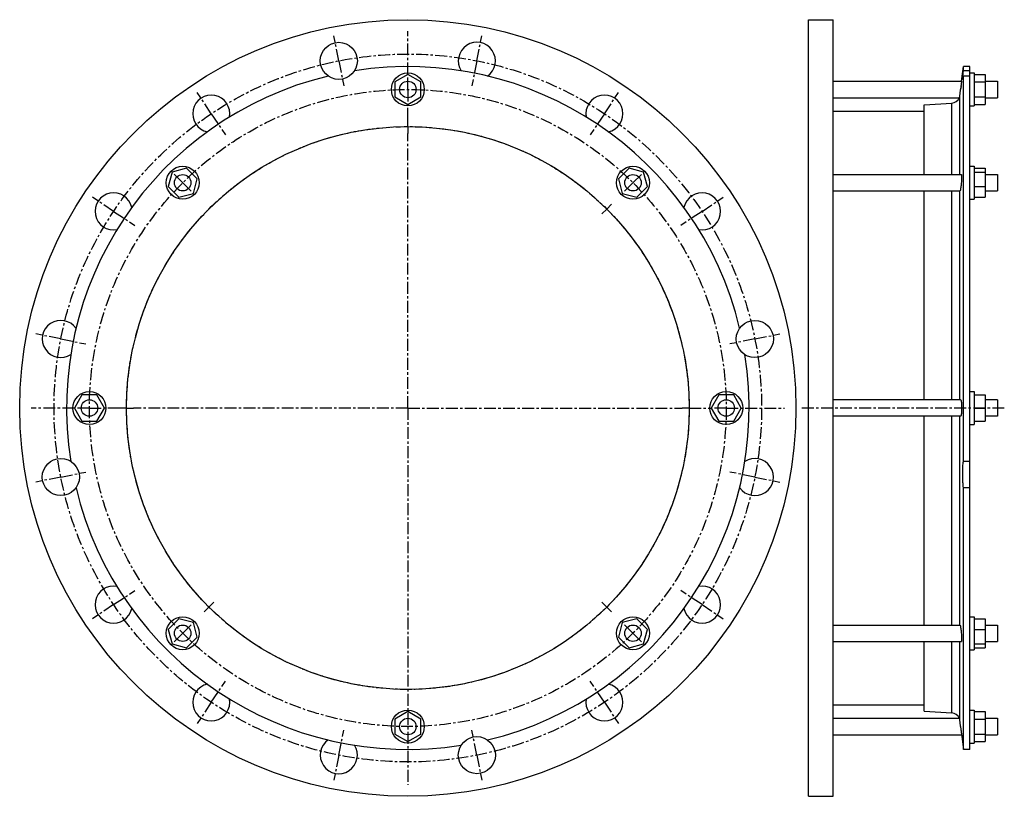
# Model space of a CAD drawing. Header units: millimetres. Extents: x -319 to 398, y -151 to 414.
import ezdxf

# ---------------------------------------------------------------- set-up
doc = ezdxf.new("R2010")
doc.units = ezdxf.units.MM
doc.header["$LTSCALE"] = 23.1
doc.linetypes.add('CENTER', pattern=[0.6, 0.375, -0.075, 0.075, -0.075])
doc.layers.get('0').update_dxf_attribs({"linetype": 'CONTINUOUS'})
doc.layers.add('AXES', color=7, linetype='CONTINUOUS')
doc.layers.add('ROUNDS', color=7, linetype='CONTINUOUS')

msp = doc.modelspace()

# ---------------------------------------------------------------- linework, layer by layer
at = {"color": 7, "linetype": 'Continuous'}
for p, q in [((255.66, -151.18), (255.66, 413.82)), ((255.66, 413.82), (273.66, 413.82)), ((273.66, -151.18), (273.66, 413.82)), ((-36.01, 374.04), (-45.51, 368.56)), ((-26.51, 368.56), (-36.01, 374.04)), ((373.11, 379.67), (368.35, 379.67)), ((373.11, 375.07), (376.11, 375.07)), ((376.11, 375.07), (376.11, 351.07)), ((376.11, 374.04), (384.11, 374.04)), ((384.11, 374.04), (384.11, 352.11)), ((-45.51, 368.56), (-45.51, 357.59)), ((-26.51, 357.59), (-26.51, 368.56)), ((376.11, 368.56), (384.11, 368.56)), ((-45.51, 357.59), (-36.01, 352.11)), ((-36.01, 352.11), (-26.51, 357.59)), ((339.77, 301.2), (339.77, 351.95)), ((376.11, 357.59), (384.11, 357.59)), ((376.11, 352.11), (384.11, 352.11)), ((273.66, 347.17), (339.77, 347.17)), ((373.11, 351.07), (376.11, 351.07)), ((-207.64, 302.95), (-210.48, 292.36)), ((-197.05, 305.79), (-207.64, 302.95)), ((-189.29, 298.04), (-197.05, 305.79)), ((125.02, 305.79), (117.26, 298.04)), ((135.61, 302.95), (125.02, 305.79)), ((138.45, 292.36), (135.61, 302.95)), ((373.11, 307.2), (376.11, 307.2)), ((376.11, 307.2), (376.11, 283.2)), ((376.11, 305.79), (384.11, 305.79)), ((376.11, 302.95), (384.11, 302.95)), ((384.11, 305.79), (384.11, 284.6)), ((-192.13, 287.44), (-189.29, 298.04)), ((117.26, 298.04), (120.1, 287.44)), ((-210.48, 292.36), (-202.73, 284.6)), ((-202.73, 284.6), (-192.13, 287.44)), ((120.1, 287.44), (130.7, 284.6)), ((130.7, 284.6), (138.45, 292.36)), ((339.77, 137.32), (339.77, 289.2)), ((376.11, 292.36), (384.11, 292.36)), ((373.11, 283.2), (376.11, 283.2)), ((376.11, 284.6), (384.11, 284.6)), ((-273.25, 140.82), (-278.73, 131.32)), ((-262.28, 140.82), (-273.25, 140.82)), ((-256.79, 131.32), (-262.28, 140.82)), ((190.25, 140.82), (184.77, 131.32)), ((201.22, 140.82), (190.25, 140.82)), ((206.71, 131.32), (201.22, 140.82)), ((373.11, 143.32), (376.11, 143.32)), ((376.11, 143.32), (376.11, 119.32)), ((376.11, 140.82), (384.11, 140.82)), ((384.11, 140.82), (384.11, 121.82)), ((393.11, 137.32), (384.11, 137.32)), ((-278.73, 131.32), (-273.25, 121.82)), ((-262.28, 121.82), (-256.79, 131.32)), ((184.77, 131.32), (190.25, 121.82)), ((201.22, 121.82), (206.71, 131.32)), ((376.11, 131.32), (384.11, 131.32)), ((339.77, -26.55), (339.77, 125.32)), ((393.11, 125.32), (384.11, 125.32)), ((-273.25, 121.82), (-262.28, 121.82)), ((190.25, 121.82), (201.22, 121.82)), ((373.11, 119.32), (376.11, 119.32)), ((376.11, 121.82), (384.11, 121.82)), ((373.11, -20.55), (376.11, -20.55)), ((376.11, -20.55), (376.11, -44.55)), ((-202.73, -21.95), (-210.48, -29.71)), ((-192.13, -24.79), (-202.73, -21.95)), ((-189.29, -35.39), (-192.13, -24.79)), ((120.1, -24.79), (117.26, -35.39)), ((130.7, -21.95), (120.1, -24.79)), ((138.45, -29.71), (130.7, -21.95)), ((376.11, -21.95), (384.11, -21.95)), ((384.11, -21.95), (384.11, -43.14)), ((-210.48, -29.71), (-207.64, -40.3)), ((-197.05, -43.14), (-189.29, -35.39)), ((117.26, -35.39), (125.02, -43.14)), ((135.61, -40.3), (138.45, -29.71)), ((376.11, -29.71), (384.11, -29.71)), ((-207.64, -40.3), (-197.05, -43.14)), ((125.02, -43.14), (135.61, -40.3)), ((339.77, -89.31), (339.77, -38.55)), ((376.11, -40.3), (384.11, -40.3)), ((373.11, -44.55), (376.11, -44.55)), ((376.11, -43.14), (384.11, -43.14)), ((273.66, -84.53), (339.77, -84.53)), ((-36.01, -89.46), (-45.51, -94.94)), ((-26.51, -94.94), (-36.01, -89.46)), ((373.11, -88.43), (376.11, -88.43)), ((376.11, -88.43), (376.11, -112.43)), ((376.11, -89.46), (384.11, -89.46)), ((384.11, -89.46), (384.11, -111.39)), ((-45.51, -94.94), (-45.51, -105.91)), ((-26.51, -105.91), (-26.51, -94.94)), ((376.11, -94.94), (384.11, -94.94)), ((-45.51, -105.91), (-36.01, -111.39)), ((-36.01, -111.39), (-26.51, -105.91)), ((376.11, -105.91), (384.11, -105.91)), ((373.11, -112.43), (376.11, -112.43)), ((376.11, -111.39), (384.11, -111.39)), ((373.11, -117.03), (368.35, -117.03)), ((255.66, -151.18), (273.66, -151.18))]:
    msp.add_line(p, q, dxfattribs=at)
for centre, radius in [((-36.01, 131.32), 282.5), ((-36.01, 363.07), 12), ((-36.01, 131.32), 204.75), ((-199.89, 295.2), 12), ((127.86, 295.2), 12), ((-267.76, 131.32), 12), ((195.74, 131.32), 12), ((-199.89, -32.55), 12), ((127.86, -32.55), 12), ((-36.01, -100.43), 12)]:
    msp.add_circle(centre, radius, dxfattribs=at)
at = {"layer": 'AXES', "color": 7, "linetype": 'CENTER'}
for p, q in [((-86.25, 383.88), (-89.86, 402.02)), ((-36.01, 374.07), (-36.01, 405.53)), ((14.22, 383.88), (17.83, 402.02)), ((-86.25, 383.88), (-82.64, 365.73)), ((14.22, 383.88), (10.61, 365.73)), ((-36.01, 363.07), (-36.01, 374.07)), ((-179.07, 345.43), (-189.35, 360.81)), ((-36.01, 363.07), (-36.01, 352.07)), ((107.05, 345.43), (117.32, 360.81)), ((-36.01, 341.07), (-36.01, 352.07)), ((-179.07, 345.43), (-168.8, 330.05)), ((107.05, 345.43), (96.77, 330.05)), ((-36.01, 336.07), (-36.01, 341.07)), ((-36.01, 336.07), (-36.01, 331.07)), ((-36.01, 131.32), (-36.01, 331.07)), ((-199.89, 295.2), (-207.66, 302.97)), ((127.86, 295.2), (135.64, 302.97)), ((-199.89, 295.2), (-192.11, 287.42)), ((127.86, 295.2), (120.08, 287.42)), ((-250.12, 274.38), (-265.5, 284.66)), ((108.77, 276.1), (112.3, 279.64)), ((178.09, 274.38), (193.47, 284.66)), ((-250.12, 274.38), (-234.74, 264.11)), ((108.77, 276.1), (105.23, 272.57)), ((178.09, 274.38), (162.71, 264.11)), ((-288.57, 181.56), (-306.71, 185.17)), ((-288.57, 181.56), (-270.42, 177.95)), ((216.54, 181.56), (198.39, 177.95)), ((216.54, 181.56), (234.68, 185.17)), ((-278.76, 131.32), (-310.22, 131.32)), ((-267.76, 131.32), (-278.76, 131.32)), ((-267.76, 131.32), (-256.76, 131.32)), ((-245.76, 131.32), (-256.76, 131.32)), ((-240.76, 131.32), (-245.76, 131.32)), ((-240.76, 131.32), (-235.76, 131.32)), ((-36.01, 131.32), (-235.76, 131.32)), ((-36.01, 131.32), (-36.01, -142.88)), ((-36.01, 131.32), (163.74, 131.32)), ((168.74, 131.32), (163.74, 131.32)), ((168.74, 131.32), (184.74, 131.32)), ((195.74, 131.32), (184.74, 131.32)), ((195.74, 131.32), (238.19, 131.32)), ((398.11, 131.32), (250.66, 131.32)), ((-288.57, 81.09), (-306.71, 77.48)), ((-288.57, 81.09), (-270.42, 84.7)), ((216.54, 81.09), (198.39, 84.7)), ((216.54, 81.09), (234.68, 77.48)), ((-250.12, -11.73), (-234.74, -1.46)), ((178.09, -11.73), (162.71, -1.46)), ((-250.12, -11.73), (-265.5, -22.01)), ((-180.79, -13.46), (-184.33, -16.99)), ((-180.79, -13.46), (-177.26, -9.92)), ((108.77, -13.46), (105.23, -9.92)), ((108.77, -13.46), (112.3, -16.99)), ((178.09, -11.73), (193.47, -22.01)), ((-199.89, -32.55), (-192.11, -24.77)), ((127.86, -32.55), (120.08, -24.77)), ((-199.89, -32.55), (-207.66, -40.33)), ((127.86, -32.55), (135.64, -40.33)), ((-179.07, -82.78), (-168.8, -67.4)), ((107.05, -82.78), (96.77, -67.4)), ((-179.07, -82.78), (-189.35, -98.16)), ((107.05, -82.78), (117.32, -98.16)), ((-86.25, -121.23), (-82.64, -103.08)), ((14.22, -121.23), (10.61, -103.08)), ((-86.25, -121.23), (-89.86, -139.37)), ((14.22, -121.23), (17.83, -139.37))]:
    msp.add_line(p, q, dxfattribs=at)
at = {"layer": 'AXES', "color": 7, "linetype": 'Continuous'}
for p, q in [((367.06, 369.07), (368.35, 379.67)), ((368.35, 376.62), (368.35, 379.67)), ((373.11, 376.62), (368.35, 376.62)), ((368.35, 92.47), (368.35, 372.81)), ((373.11, 372.81), (368.35, 372.81)), ((373.11, -117.03), (373.11, 379.67)), ((273.66, 369.07), (367.06, 369.07)), ((367.06, 369.07), (366.34, 363.07)), ((366.76, 366.49), (366.68, 365.87)), ((384.11, 369.07), (393.11, 369.07)), ((393.11, 369.07), (393.11, 357.07)), ((366.6, 365.21), (366.34, 363.07)), ((273.66, 357.07), (365.36, 357.07)), ((384.11, 357.07), (393.11, 357.07)), ((273.66, 301.2), (366.85, 301.2)), ((384.11, 301.2), (393.11, 301.2)), ((393.11, 301.2), (393.11, 289.2)), ((273.66, 289.2), (365.82, 289.2)), ((384.11, 289.2), (393.11, 289.2)), ((366.34, 137.32), (273.66, 137.32)), ((393.11, 137.32), (393.11, 125.32)), ((366.34, 125.32), (273.66, 125.32)), ((373.11, 92.47), (368.35, 92.47)), ((373.11, 73.35), (368.35, 73.35)), ((368.35, -117.03), (368.35, 73.35)), ((273.66, -26.55), (365.82, -26.55)), ((384.11, -26.55), (393.11, -26.55)), ((393.11, -26.55), (393.11, -38.55)), ((273.66, -38.55), (366.85, -38.55)), ((384.11, -38.55), (393.11, -38.55)), ((273.66, -94.43), (365.36, -94.43)), ((384.11, -94.43), (393.11, -94.43)), ((393.11, -94.43), (393.11, -106.43)), ((273.66, -106.43), (367.06, -106.43)), ((366.34, -100.43), (367.06, -106.43)), ((366.68, -103.22), (366.76, -103.84)), ((366.82, -104.41), (366.98, -105.74)), ((366.98, -105.74), (368.35, -117.03)), ((384.11, -106.43), (393.11, -106.43))]:
    msp.add_line(p, q, dxfattribs=at)
at = {"layer": 'AXES', "color": 9, "linetype": 'Continuous'}
for p, q in [((365.81, 301.2), (365.81, 358.75)), ((365.81, 137.32), (365.81, 289.2)), ((365.81, -26.55), (365.81, 125.32)), ((365.81, -96.1), (365.81, -38.55))]:
    msp.add_line(p, q, dxfattribs=at)
at = {"layer": 'AXES', "color": 7, "linetype": 'Continuous'}
for centre, radius in [((-86.25, 383.88), 13.5), ((-36.01, 363.07), 6), ((-199.89, 295.2), 6), ((127.86, 295.2), 6), ((216.54, 181.56), 13.5), ((-267.76, 131.32), 6), ((195.74, 131.32), 6), ((-288.57, 81.09), 13.5), ((-199.89, -32.55), 6), ((127.86, -32.55), 6), ((-36.01, -100.43), 6), ((14.22, -121.23), 13.5)]:
    msp.add_circle(centre, radius, dxfattribs=at)
at = {"layer": 'AXES', "color": 7, "linetype": 'CENTER'}
for radius in [257.5, 231.75, 204.75]:
    msp.add_circle((-36.01, 131.32), radius, dxfattribs=at)
at = {"layer": 'AXES', "color": 7, "linetype": 'Continuous'}
for centre, radius, start, end in [((14.22, 383.88), 13.5, 304.73529, 212.98212), ((-36.01, 131.32), 248.35, 103.4991, 189.0009), ((-36.01, 131.32), 248.35, 13.4991, 99.0009), ((-179.07, 345.43), 13.5, 349.50072, 257.81197), ((107.05, 345.43), 13.5, 282.11054, 190.39639), ((359.79, 359.49), 6.06, 336.51567, 352.95743), ((-1523.34, 592.87), 1903.6, 352.93533, 353.06654), ((359.5, 359.55), 6.36, 273.55948, 337.05622), ((-250.12, 274.38), 13.5, 12.0578, 280.44933), ((178.09, 274.38), 13.5, 259.5257, 167.77029), ((-288.57, 181.56), 13.5, 34.69353, 303.0072), ((-36.01, 131.32), 248.35, 283.4991, 9.0009), ((216.54, 81.09), 13.5, 214.73524, 122.98209), ((-36.01, 131.32), 248.35, 193.4991, 279.0009), ((-250.12, -11.73), 13.5, 79.50074, 347.81205), ((178.09, -11.73), 13.5, 192.11054, 100.39635), ((-179.07, -82.78), 13.5, 102.05785, 10.44939), ((107.05, -82.78), 13.5, 169.52571, 77.77024), ((359.5, -96.9), 6.36, 22.94378, 86.44052), ((359.79, -96.84), 6.06, 7.04257, 23.48433), ((-1505.33, -328.01), 1885.46, 6.93283, 7.0653), ((-86.25, -121.23), 13.5, 124.69361, 33.00721)]:
    msp.add_arc(centre, radius, start, end, dxfattribs=at)
for points, knots in [([(367.86, 370.38), (367.85, 370.38), (367.84, 370.39), (367.83, 370.42), (367.83, 370.5), (367.82, 370.63), (367.83, 370.82), (367.84, 371.05), (367.85, 371.34), (367.88, 371.67), (367.9, 372.06), (367.94, 372.49), (368, 373.15), (368.09, 374.08), (368.21, 375.3), (368.3, 376.16), (368.35, 376.62)], [0, 0, 0, 0, 0.001883, 0.005311, 0.018128, 0.039244, 0.068679, 0.106348, 0.152115, 0.205804, 0.267197, 0.336051, 0.412083, 0.58443, 0.781451, 1, 1, 1, 1]), ([(368.35, 372.81), (368.32, 372.63), (368.27, 372.28), (368.18, 371.79), (368.11, 371.37), (368.04, 371.03), (367.99, 370.78), (367.95, 370.63), (367.93, 370.54), (367.91, 370.47), (367.89, 370.42), (367.88, 370.39), (367.86, 370.38), (367.86, 370.38)], [0, 0, 0, 0, 0.225901, 0.42485, 0.595603, 0.737168, 0.848693, 0.89299, 0.929566, 0.958403, 0.979523, 0.993095, 1, 1, 1, 1]), ([(366.85, 301.2), (366.89, 301.2), (366.93, 301.13), (366.96, 301.04), (366.98, 300.93), (367, 300.78), (367.02, 300.61), (367.04, 300.41), (367.06, 300.08), (367.07, 299.61), (367.06, 298.97), (367.04, 298.25), (367, 297.17), (366.91, 295.75), (366.75, 294.05), (366.57, 292.44), (366.42, 291.42), (366.34, 290.95)], [0, 0, 0, 0, 0.009162, 0.017512, 0.028729, 0.042852, 0.059858, 0.079682, 0.102235, 0.155066, 0.217254, 0.287461, 0.364156, 0.530197, 0.701033, 0.862123, 1, 1, 1, 1]), ([(366.34, 290.95), (366.3, 290.7), (366.23, 290.35), (366.14, 289.92), (366.07, 289.67), (366.01, 289.47), (365.95, 289.34), (365.91, 289.26), (365.88, 289.22), (365.84, 289.2), (365.82, 289.2)], [0, 0, 0, 0, 0.407618, 0.574402, 0.71449, 0.826786, 0.910734, 0.94221, 0.967023, 1, 1, 1, 1]), ([(366.34, 137.32), (366.4, 137.32), (366.49, 137.21), (366.56, 137.06), (366.63, 136.85), (366.69, 136.61), (366.75, 136.3), (366.81, 135.96), (366.88, 135.41), (366.95, 134.62), (367.04, 133.21), (367.08, 131.32), (367.04, 129.44), (366.95, 128.03), (366.88, 127.24), (366.81, 126.69), (366.75, 126.35), (366.69, 126.04), (366.63, 125.79), (366.56, 125.59), (366.49, 125.43), (366.4, 125.32), (366.34, 125.32)], [0, 0, 0, 0, 0.01486, 0.027754, 0.044749, 0.065852, 0.090954, 0.119871, 0.152365, 0.22691, 0.311886, 0.500001, 0.688115, 0.773091, 0.847636, 0.880129, 0.909046, 0.934148, 0.955252, 0.972247, 0.98514, 1, 1, 1, 1]), ([(368.35, 73.35), (368.27, 74.14), (368.11, 75.79), (367.95, 78.35), (367.85, 81.01), (367.81, 83.69), (367.84, 86.25), (367.94, 88.61), (368.1, 90.66), (368.26, 91.91), (368.35, 92.47)], [0, 0, 0, 0, 0.124138, 0.259529, 0.400782, 0.542192, 0.678016, 0.802764, 0.911481, 1, 1, 1, 1]), ([(365.82, -26.55), (365.84, -26.55), (365.88, -26.57), (365.91, -26.62), (365.95, -26.69), (366.01, -26.82), (366.07, -27.02), (366.14, -27.27), (366.23, -27.7), (366.3, -28.06), (366.34, -28.3)], [0, 0, 0, 0, 0.032977, 0.05779, 0.089266, 0.173214, 0.28551, 0.425598, 0.592382, 1, 1, 1, 1]), ([(366.34, -28.3), (366.42, -28.77), (366.57, -29.79), (366.75, -31.4), (366.91, -33.1), (367, -34.52), (367.04, -35.6), (367.06, -36.32), (367.07, -36.96), (367.06, -37.43), (367.04, -37.76), (367.02, -37.96), (367, -38.14), (366.98, -38.28), (366.96, -38.39), (366.93, -38.48), (366.89, -38.55), (366.85, -38.55)], [0, 0, 0, 0, 0.137877, 0.298968, 0.469803, 0.635846, 0.71254, 0.782747, 0.844935, 0.897765, 0.920318, 0.940143, 0.957148, 0.971272, 0.982488, 0.990838, 1, 1, 1, 1])]:
    msp.add_open_spline(points, degree=3, knots=knots, dxfattribs=at)
at = {"layer": 'ROUNDS', "color": 7, "linetype": 'Continuous'}
for p, q in [((339.77, 351.95), (359.89, 353.21)), ((339.77, -89.31), (359.89, -90.56))]:
    msp.add_line(p, q, dxfattribs=at)
at = {"layer": 'ROUNDS', "color": 9, "linetype": 'Continuous'}
for p, q in [((359.89, 301.2), (359.89, 353.21)), ((359.89, 137.32), (359.89, 289.2)), ((359.89, -26.55), (359.89, 125.32)), ((359.89, -90.56), (359.89, -38.55))]:
    msp.add_line(p, q, dxfattribs=at)

doc.saveas('drawing.dxf')
